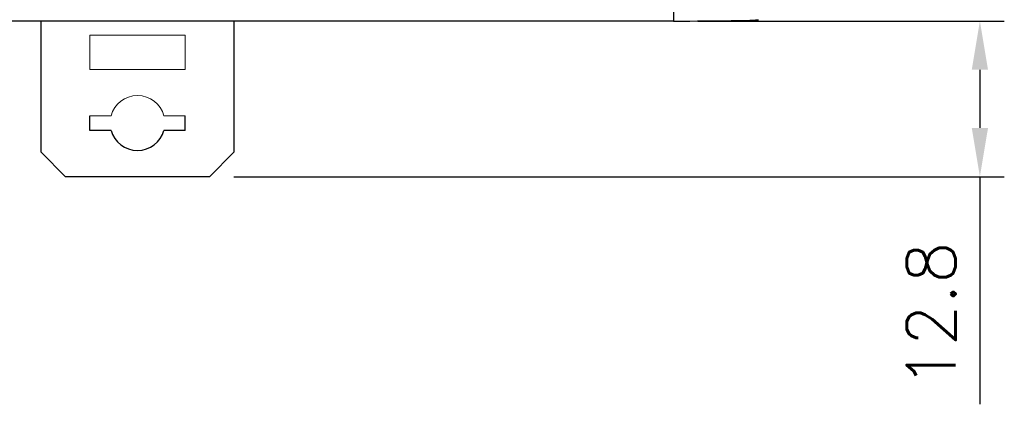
# Model space of a CAD drawing. Header units: millimetres. Extents: x 0 to 594, y 0 to 420.
# Tile 8 of 26: x 194 to 275, y 205 to 237. Entities that reach past the tile are written whole.
import ezdxf

# ---------------------------------------------------------------- set-up
doc = ezdxf.new("R2010")
doc.units = ezdxf.units.MM
doc.header["$PDSIZE"] = -1
doc.styles.get("Standard").update_dxf_attribs({"font": 'txt.shx', "bigfont": 'whgtxt.shx'})
doc.dimstyles.new('ISO-25', dxfattribs={"dimtxt": 2.5, "dimasz": 2.5, "dimexe": 1.25, "dimexo": 0.625, "dimtad": 1, "dimtxsty": 'Standard', "dimcen": 2.5, "dimadec": 0, "dimazin": 0, "dimtfac": 1, "dimtmove": 0, "dimatfit": 3, "dimfxl": 0, "dimarcsym": 0})

# ---------------------------------------------------------------- blocks, each defined once
blk = doc.blocks.new('*D919')
at = {"color": 8, "lineweight": -2}
for p, q in [((249.666, 236.667), (274.774, 236.667)), ((272.774, 232.667), (272.774, 227.903)), ((211.624, 223.903), (274.774, 223.903)), ((272.774, 223.903), (272.774, 205.236))]:
    blk.add_line(p, q, dxfattribs=at)
at = {"color": 8}
for points in [[(272.107, 232.667), (273.441, 232.667), (272.774, 236.667)], [(272.107, 227.903), (273.441, 227.903), (272.774, 223.903)]]:
    blk.add_solid(points, dxfattribs=at)
at = {"layer": 'Defpoints', "color": 0}
for p in [(247.666, 236.667), (209.624, 223.903), (272.774, 223.903)]:
    blk.add_point(p, dxfattribs=at)
at = {"color": 3, "insert": (268.774, 212.57), "char_height": 4, "attachment_point": 5, "rotation": 90}
blk.add_mtext('\\A1;12.8', dxfattribs=at)

msp = doc.modelspace()

# ---------------------------------------------------------------- linework, layer by layer
for p, q in [((247.666, 238.2714), (247.666, 236.6667)), ((247.666, 236.6667), (117.2244, 236.6667)), ((195.8244, 225.9031), (195.8244, 236.6667)), ((211.6244, 236.6667), (211.6244, 225.9031)), ((199.8244, 227.7031), (199.8244, 228.9031)), ((207.6244, 227.7031), (207.6244, 228.9031)), ((201.5559, 227.7031), (199.8244, 227.7031)), ((207.6244, 227.7031), (205.8929, 227.7031)), ((197.8244, 223.9031), (195.8244, 225.9031)), ((211.6244, 225.9031), (209.6244, 223.9031)), ((209.6244, 223.9031), (197.8244, 223.9031))]:
    msp.add_line(p, q)
at = {"color": 7, "linetype": 'Continuous', "lineweight": 15}
for p, q in [((207.6244, 235.5031), (199.8244, 235.5031)), ((199.8244, 235.5031), (199.8244, 232.7031)), ((207.6244, 232.7031), (207.6244, 235.5031)), ((199.8244, 232.7031), (207.6244, 232.7031)), ((201.5559, 228.9031), (199.8244, 228.9031)), ((207.6244, 228.9031), (205.8929, 228.9031))]:
    msp.add_line(p, q, dxfattribs=at)
msp.add_arc((203.7244, 228.3031), 2.25, 15.46601, 164.53399, dxfattribs=at)
msp.add_arc((203.7244, 228.3031), 2.25, 195.46601, 344.53399)
msp.add_ellipse((247.666, 236.7889), major_axis=(7, 0), ratio=0.0174551, start_param=4.712389, end_param=6.1880626)

# ---------------------------------------------------------------- dimensions: what is measured, and where the dimension line sits
dim = msp.add_linear_dim(base=(272.774, 223.9031), p1=(247.666, 236.6667), p2=(209.6244, 223.9031), angle=90, dimstyle='ISO-25', override={"dimscale": 2, "dimtxt": 2, "dimasz": 2, "dimexe": 1, "dimexo": 1, "dimgap": 1, "dimdec": 1, "dimzin": 9, "dimdsep": 46, "dimcen": 0, "dimclrd": 8, "dimclre": 8, "dimclrt": 3, "dimadec": 3, "dimazin": 2, "dimtdec": 3, "dimfxl": 0.6, "dimtolj": 1, "dimtzin": 1, "dimarcsym": 1})
dim.commit()
dim.dimension.update_dxf_attribs({"geometry": '*D919', "text_midpoint": (268.774, 212.5697)})

doc.saveas('drawing.dxf')
